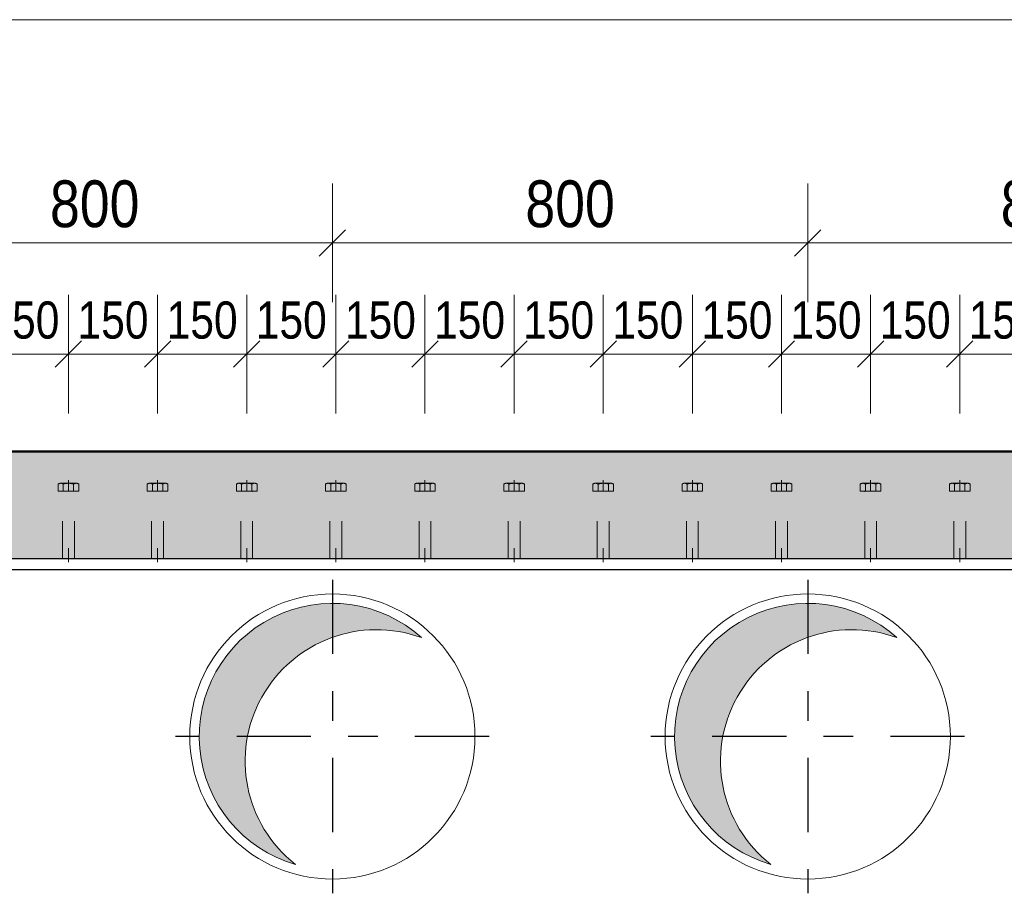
# Model space of a CAD drawing. Header units: millimetres. Extents: x -8.5 to 60.3, y 0 to 42.
# Tile 69 of 109: x 30.8 to 34.2, y 9.7 to 12.7. Entities that reach past the tile are written whole.
import ezdxf

# ---------------------------------------------------------------- set-up
doc = ezdxf.new("R2010")
doc.units = ezdxf.units.MM
doc.linetypes.add('DASHDOT', pattern=[1, 0.5, -0.25, 0, -0.25])
doc.linetypes.add('HIDDEN', pattern=[0.375, 0.25, -0.125])
doc.styles.add('Arial Narrow', font='ARIALN.TTF')
doc.dimstyles.new('Arch_Strakon_dimstyle', dxfattribs={"dimtxt": 11.25, "dimasz": 1, "dimexe": 1.25, "dimexo": 0.0625, "dimgap": 1, "dimtad": 0, "dimdec": 3, "dimzin": 12, "dimdsep": 46, "dimtxsty": 'Arial Narrow', "dimblk": 'Arrowhead_Tick', "dimsah": 1, "dimcen": 0, "dimse1": 1, "dimse2": 1, "dimclrd": 6, "dimclrt": 3, "dimazin": 0, "dimtfac": 1, "dimtdec": 4, "dimtmove": 0, "dimatfit": 3, "dimldrblk": 'NONE', "dimfxl": 1, "dimtvp": 1, "dimtolj": 1, "dimtzin": 0, "dimlwd": 13, "dimarcsym": 2})

# ---------------------------------------------------------------- blocks, each defined once
blk = doc.blocks.new('Arrowhead_Tick')
at = {"color": 0, "linetype": 'Continuous', "lineweight": -2, "ltscale": 0.5}
for p, q in [((0, 20), (0, -10)), ((-1, 0), (0, 0)), ((10, 0), (0, 0))]:
    blk.add_line(p, q, dxfattribs=at)
at = {"color": 2, "linetype": 'Continuous', "lineweight": 35, "ltscale": 0.5}
blk.add_line((4.42, 4.42), (-4.42, -4.42), dxfattribs=at)
blk = doc.blocks.new('*D47')
at = {"color": 6, "linetype": 'Continuous', "lineweight": 13}
blk.add_line((30.3028, 11.9159), (31.8828, 11.9159), dxfattribs=at)
at = {"layer": 'Defpoints', "color": 0}
for p in [(31.8928, 11.9159), (30.2928, 10.2536), (31.8928, 10.2536)]:
    blk.add_point(p, dxfattribs=at)
at = {"color": 6, "lineweight": 13, "xscale": 0.01, "yscale": 0.01, "zscale": 0.01}
blk.add_blockref('Arrowhead_Tick', (31.8928, 11.9159), dxfattribs=at)
at = {"color": 6, "lineweight": 13, "xscale": 0.01, "yscale": 0.01, "zscale": 0.01, "rotation": 180}
blk.add_blockref('Arrowhead_Tick', (30.2928, 11.9159), dxfattribs=at)
at = {"color": 2, "lineweight": -2, "insert": (31.0928, 12.0464), "char_height": 0.1575, "attachment_point": 5, "style": 'Arial Narrow'}
blk.add_mtext('\\A1;800', dxfattribs=at)
blk = doc.blocks.new('_None')
blk = doc.blocks.new('*D48')
at = {"color": 6, "linetype": 'Continuous', "lineweight": 13}
blk.add_line((31.9028, 11.9159), (33.4828, 11.9159), dxfattribs=at)
at = {"layer": 'Defpoints', "color": 0}
for p in [(33.4928, 11.9159), (31.8928, 10.2536), (33.4928, 10.2536)]:
    blk.add_point(p, dxfattribs=at)
at = {"color": 6, "lineweight": 13, "xscale": 0.01, "yscale": 0.01, "zscale": 0.01}
blk.add_blockref('Arrowhead_Tick', (33.4928, 11.9159), dxfattribs=at)
at = {"color": 6, "lineweight": 13, "xscale": 0.01, "yscale": 0.01, "zscale": 0.01, "rotation": 180}
blk.add_blockref('Arrowhead_Tick', (31.8928, 11.9159), dxfattribs=at)
at = {"color": 2, "lineweight": -2, "insert": (32.6928, 12.0464), "char_height": 0.1575, "attachment_point": 5, "style": 'Arial Narrow'}
blk.add_mtext('\\A1;800', dxfattribs=at)
blk = doc.blocks.new('*D49')
at = {"color": 6, "linetype": 'Continuous', "lineweight": 13}
blk.add_line((33.5028, 11.9159), (35.0828, 11.9159), dxfattribs=at)
at = {"layer": 'Defpoints', "color": 0}
for p in [(35.0928, 11.9159), (33.4928, 10.2536), (35.0928, 10.2536)]:
    blk.add_point(p, dxfattribs=at)
at = {"color": 6, "lineweight": 13, "xscale": 0.01, "yscale": 0.01, "zscale": 0.01}
blk.add_blockref('Arrowhead_Tick', (35.0928, 11.9159), dxfattribs=at)
at = {"color": 6, "lineweight": 13, "xscale": 0.01, "yscale": 0.01, "zscale": 0.01, "rotation": 180}
blk.add_blockref('Arrowhead_Tick', (33.4928, 11.9159), dxfattribs=at)
at = {"color": 2, "lineweight": -2, "insert": (34.2928, 12.0464), "char_height": 0.1575, "attachment_point": 5, "style": 'Arial Narrow'}
blk.add_mtext('\\A1;800', dxfattribs=at)
blk = doc.blocks.new('*D356')
at = {"color": 6, "linetype": 'Continuous', "lineweight": 13}
blk.add_line((30.7144, 11.5414), (30.9944, 11.5414), dxfattribs=at)
at = {"layer": 'Defpoints', "color": 0}
for p in [(31.0044, 11.5414), (30.7044, 11.1163), (31.0044, 11.1163)]:
    blk.add_point(p, dxfattribs=at)
at = {"color": 6, "lineweight": 13, "xscale": 0.01, "yscale": 0.01, "zscale": 0.01}
blk.add_blockref('Arrowhead_Tick', (31.0044, 11.5414), dxfattribs=at)
at = {"color": 6, "lineweight": 13, "xscale": 0.01, "yscale": 0.01, "zscale": 0.01, "rotation": 180}
blk.add_blockref('Arrowhead_Tick', (30.7044, 11.5414), dxfattribs=at)
at = {"color": 3, "lineweight": 35, "insert": (30.8544, 11.6552), "char_height": 0.125, "attachment_point": 5, "style": 'Arial Narrow'}
blk.add_mtext('\\A1;150', dxfattribs=at)
blk = doc.blocks.new('*D357')
at = {"color": 6, "linetype": 'Continuous', "lineweight": 13}
blk.add_line((31.0144, 11.5414), (31.2944, 11.5414), dxfattribs=at)
at = {"layer": 'Defpoints', "color": 0}
for p in [(31.3044, 11.5414), (31.0044, 11.1163), (31.3044, 11.1163)]:
    blk.add_point(p, dxfattribs=at)
at = {"color": 6, "lineweight": 13, "xscale": 0.01, "yscale": 0.01, "zscale": 0.01}
blk.add_blockref('Arrowhead_Tick', (31.3044, 11.5414), dxfattribs=at)
at = {"color": 6, "lineweight": 13, "xscale": 0.01, "yscale": 0.01, "zscale": 0.01, "rotation": 180}
blk.add_blockref('Arrowhead_Tick', (31.0044, 11.5414), dxfattribs=at)
at = {"color": 3, "lineweight": 35, "insert": (31.1544, 11.6552), "char_height": 0.125, "attachment_point": 5, "style": 'Arial Narrow'}
blk.add_mtext('\\A1;150', dxfattribs=at)
blk = doc.blocks.new('*D358')
at = {"color": 6, "linetype": 'Continuous', "lineweight": 13}
blk.add_line((31.3144, 11.5414), (31.5944, 11.5414), dxfattribs=at)
at = {"layer": 'Defpoints', "color": 0}
for p in [(31.6044, 11.5414), (31.3044, 11.1163), (31.6044, 11.1163)]:
    blk.add_point(p, dxfattribs=at)
at = {"color": 6, "lineweight": 13, "xscale": 0.01, "yscale": 0.01, "zscale": 0.01}
blk.add_blockref('Arrowhead_Tick', (31.6044, 11.5414), dxfattribs=at)
at = {"color": 6, "lineweight": 13, "xscale": 0.01, "yscale": 0.01, "zscale": 0.01, "rotation": 180}
blk.add_blockref('Arrowhead_Tick', (31.3044, 11.5414), dxfattribs=at)
at = {"color": 3, "lineweight": 35, "insert": (31.4544, 11.6552), "char_height": 0.125, "attachment_point": 5, "style": 'Arial Narrow'}
blk.add_mtext('\\A1;150', dxfattribs=at)
blk = doc.blocks.new('*D359')
at = {"color": 6, "linetype": 'Continuous', "lineweight": 13}
blk.add_line((31.6144, 11.5414), (31.8944, 11.5414), dxfattribs=at)
at = {"layer": 'Defpoints', "color": 0}
for p in [(31.9044, 11.5414), (31.6044, 11.1163), (31.9044, 11.1163)]:
    blk.add_point(p, dxfattribs=at)
at = {"color": 6, "lineweight": 13, "xscale": 0.01, "yscale": 0.01, "zscale": 0.01}
blk.add_blockref('Arrowhead_Tick', (31.9044, 11.5414), dxfattribs=at)
at = {"color": 6, "lineweight": 13, "xscale": 0.01, "yscale": 0.01, "zscale": 0.01, "rotation": 180}
blk.add_blockref('Arrowhead_Tick', (31.6044, 11.5414), dxfattribs=at)
at = {"color": 3, "lineweight": 35, "insert": (31.7544, 11.6552), "char_height": 0.125, "attachment_point": 5, "style": 'Arial Narrow'}
blk.add_mtext('\\A1;150', dxfattribs=at)
blk = doc.blocks.new('*D360')
at = {"color": 6, "linetype": 'Continuous', "lineweight": 13}
blk.add_line((31.9144, 11.5414), (32.1944, 11.5414), dxfattribs=at)
at = {"layer": 'Defpoints', "color": 0}
for p in [(32.2044, 11.5414), (31.9044, 11.1163), (32.2044, 11.1163)]:
    blk.add_point(p, dxfattribs=at)
at = {"color": 6, "lineweight": 13, "xscale": 0.01, "yscale": 0.01, "zscale": 0.01}
blk.add_blockref('Arrowhead_Tick', (32.2044, 11.5414), dxfattribs=at)
at = {"color": 6, "lineweight": 13, "xscale": 0.01, "yscale": 0.01, "zscale": 0.01, "rotation": 180}
blk.add_blockref('Arrowhead_Tick', (31.9044, 11.5414), dxfattribs=at)
at = {"color": 3, "lineweight": 35, "insert": (32.0544, 11.6552), "char_height": 0.125, "attachment_point": 5, "style": 'Arial Narrow'}
blk.add_mtext('\\A1;150', dxfattribs=at)
blk = doc.blocks.new('*D361')
at = {"color": 6, "linetype": 'Continuous', "lineweight": 13}
blk.add_line((32.2144, 11.5414), (32.4944, 11.5414), dxfattribs=at)
at = {"layer": 'Defpoints', "color": 0}
for p in [(32.5044, 11.5414), (32.2044, 11.1163), (32.5044, 11.1163)]:
    blk.add_point(p, dxfattribs=at)
at = {"color": 6, "lineweight": 13, "xscale": 0.01, "yscale": 0.01, "zscale": 0.01}
blk.add_blockref('Arrowhead_Tick', (32.5044, 11.5414), dxfattribs=at)
at = {"color": 6, "lineweight": 13, "xscale": 0.01, "yscale": 0.01, "zscale": 0.01, "rotation": 180}
blk.add_blockref('Arrowhead_Tick', (32.2044, 11.5414), dxfattribs=at)
at = {"color": 3, "lineweight": 35, "insert": (32.3544, 11.6552), "char_height": 0.125, "attachment_point": 5, "style": 'Arial Narrow'}
blk.add_mtext('\\A1;150', dxfattribs=at)
blk = doc.blocks.new('*D362')
at = {"color": 6, "linetype": 'Continuous', "lineweight": 13}
blk.add_line((32.5144, 11.5414), (32.7944, 11.5414), dxfattribs=at)
at = {"layer": 'Defpoints', "color": 0}
for p in [(32.8044, 11.5414), (32.5044, 11.1163), (32.8044, 11.1163)]:
    blk.add_point(p, dxfattribs=at)
at = {"color": 6, "lineweight": 13, "xscale": 0.01, "yscale": 0.01, "zscale": 0.01}
blk.add_blockref('Arrowhead_Tick', (32.8044, 11.5414), dxfattribs=at)
at = {"color": 6, "lineweight": 13, "xscale": 0.01, "yscale": 0.01, "zscale": 0.01, "rotation": 180}
blk.add_blockref('Arrowhead_Tick', (32.5044, 11.5414), dxfattribs=at)
at = {"color": 3, "lineweight": 35, "insert": (32.6544, 11.6552), "char_height": 0.125, "attachment_point": 5, "style": 'Arial Narrow'}
blk.add_mtext('\\A1;150', dxfattribs=at)
blk = doc.blocks.new('*D363')
at = {"color": 6, "linetype": 'Continuous', "lineweight": 13}
blk.add_line((32.8144, 11.5414), (33.0944, 11.5414), dxfattribs=at)
at = {"layer": 'Defpoints', "color": 0}
for p in [(33.1044, 11.5414), (32.8044, 11.1163), (33.1044, 11.1163)]:
    blk.add_point(p, dxfattribs=at)
at = {"color": 6, "lineweight": 13, "xscale": 0.01, "yscale": 0.01, "zscale": 0.01}
blk.add_blockref('Arrowhead_Tick', (33.1044, 11.5414), dxfattribs=at)
at = {"color": 6, "lineweight": 13, "xscale": 0.01, "yscale": 0.01, "zscale": 0.01, "rotation": 180}
blk.add_blockref('Arrowhead_Tick', (32.8044, 11.5414), dxfattribs=at)
at = {"color": 3, "lineweight": 35, "insert": (32.9544, 11.6552), "char_height": 0.125, "attachment_point": 5, "style": 'Arial Narrow'}
blk.add_mtext('\\A1;150', dxfattribs=at)
blk = doc.blocks.new('*D364')
at = {"color": 6, "linetype": 'Continuous', "lineweight": 13}
blk.add_line((33.1144, 11.5414), (33.3944, 11.5414), dxfattribs=at)
at = {"layer": 'Defpoints', "color": 0}
for p in [(33.4044, 11.5414), (33.1044, 11.1163), (33.4044, 11.1163)]:
    blk.add_point(p, dxfattribs=at)
at = {"color": 6, "lineweight": 13, "xscale": 0.01, "yscale": 0.01, "zscale": 0.01}
blk.add_blockref('Arrowhead_Tick', (33.4044, 11.5414), dxfattribs=at)
at = {"color": 6, "lineweight": 13, "xscale": 0.01, "yscale": 0.01, "zscale": 0.01, "rotation": 180}
blk.add_blockref('Arrowhead_Tick', (33.1044, 11.5414), dxfattribs=at)
at = {"color": 3, "lineweight": 35, "insert": (33.2544, 11.6552), "char_height": 0.125, "attachment_point": 5, "style": 'Arial Narrow'}
blk.add_mtext('\\A1;150', dxfattribs=at)
blk = doc.blocks.new('*D365')
at = {"color": 6, "linetype": 'Continuous', "lineweight": 13}
blk.add_line((33.4144, 11.5414), (33.6944, 11.5414), dxfattribs=at)
at = {"layer": 'Defpoints', "color": 0}
for p in [(33.7044, 11.5414), (33.4044, 11.1163), (33.7044, 11.1163)]:
    blk.add_point(p, dxfattribs=at)
at = {"color": 6, "lineweight": 13, "xscale": 0.01, "yscale": 0.01, "zscale": 0.01}
blk.add_blockref('Arrowhead_Tick', (33.7044, 11.5414), dxfattribs=at)
at = {"color": 6, "lineweight": 13, "xscale": 0.01, "yscale": 0.01, "zscale": 0.01, "rotation": 180}
blk.add_blockref('Arrowhead_Tick', (33.4044, 11.5414), dxfattribs=at)
at = {"color": 3, "lineweight": 35, "insert": (33.5544, 11.6552), "char_height": 0.125, "attachment_point": 5, "style": 'Arial Narrow'}
blk.add_mtext('\\A1;150', dxfattribs=at)
blk = doc.blocks.new('*D366')
at = {"color": 6, "linetype": 'Continuous', "lineweight": 13}
blk.add_line((33.7144, 11.5414), (33.9944, 11.5414), dxfattribs=at)
at = {"layer": 'Defpoints', "color": 0}
for p in [(34.0044, 11.5414), (33.7044, 11.1163), (34.0044, 11.1163)]:
    blk.add_point(p, dxfattribs=at)
at = {"color": 6, "lineweight": 13, "xscale": 0.01, "yscale": 0.01, "zscale": 0.01}
blk.add_blockref('Arrowhead_Tick', (34.0044, 11.5414), dxfattribs=at)
at = {"color": 6, "lineweight": 13, "xscale": 0.01, "yscale": 0.01, "zscale": 0.01, "rotation": 180}
blk.add_blockref('Arrowhead_Tick', (33.7044, 11.5414), dxfattribs=at)
at = {"color": 3, "lineweight": 35, "insert": (33.8544, 11.6552), "char_height": 0.125, "attachment_point": 5, "style": 'Arial Narrow'}
blk.add_mtext('\\A1;150', dxfattribs=at)
blk = doc.blocks.new('*D367')
at = {"color": 6, "linetype": 'Continuous', "lineweight": 13}
blk.add_line((34.0144, 11.5414), (34.2944, 11.5414), dxfattribs=at)
at = {"layer": 'Defpoints', "color": 0}
for p in [(34.3044, 11.5414), (34.0044, 11.1163), (34.3044, 11.1163)]:
    blk.add_point(p, dxfattribs=at)
at = {"color": 6, "lineweight": 13, "xscale": 0.01, "yscale": 0.01, "zscale": 0.01}
blk.add_blockref('Arrowhead_Tick', (34.3044, 11.5414), dxfattribs=at)
at = {"color": 6, "lineweight": 13, "xscale": 0.01, "yscale": 0.01, "zscale": 0.01, "rotation": 180}
blk.add_blockref('Arrowhead_Tick', (34.0044, 11.5414), dxfattribs=at)
at = {"color": 3, "lineweight": 35, "insert": (34.1544, 11.6552), "char_height": 0.125, "attachment_point": 5, "style": 'Arial Narrow'}
blk.add_mtext('\\A1;150', dxfattribs=at)

msp = doc.modelspace()

# ---------------------------------------------------------------- hatches: boundary and pattern name
at = {"true_color": 0xceffce}
msp.add_hatch(color=254, dxfattribs=at).paths.add_polyline_path([(36.903281, 11.213589), (36.803281, 10.853589), (14.778382, 10.853589), (14.778382, 10.873589), (14.698382, 10.873589), (14.698382, 10.853589), (14.058382, 10.853589), (14.058382, 10.873589), (13.978382, 10.873589), (13.978382, 10.853589), (3.668384, 10.853589), (3.668384, 10.873589), (3.618384, 10.873589), (3.618384, 10.853589), (3.078384, 10.853589), (3.078384, 11.213589)])
at = {"true_color": 0xdfdfdf}
for points in [[(32.18694, 10.591994), (32.180813, 10.597224), (32.174593, 10.602344), (32.168282, 10.607351), (32.161881, 10.612244), (32.155394, 10.617021), (32.148823, 10.621681), (32.142168, 10.626222), (32.135433, 10.630643), (32.12862, 10.634942), (32.12173, 10.639117), (32.114767, 10.643169), (32.107732, 10.647095), (32.100627, 10.650893), (32.093456, 10.654564), (32.08622, 10.658104), (32.078921, 10.661515), (32.071562, 10.664794), (32.064145, 10.667939), (32.056674, 10.670952), (32.049149, 10.673829), (32.041573, 10.676571), (32.03395, 10.679176), (32.026281, 10.681644), (32.018569, 10.683974), (32.010817, 10.686165), (32.003026, 10.688216), (31.9952, 10.690127), (31.98734, 10.691897), (31.97945, 10.693525), (31.971532, 10.695011), (31.963589, 10.696355), (31.955623, 10.697556), (31.947636, 10.698614), (31.939632, 10.699528), (31.931613, 10.700298), (31.923581, 10.700924), (31.915539, 10.701406), (31.90749, 10.701742), (31.899436, 10.701935), (31.89138, 10.701982), (31.883325, 10.701885), (31.875272, 10.701643), (31.867225, 10.701257), (31.859186, 10.700726), (31.851159, 10.70005), (31.843144, 10.699231), (31.835146, 10.698267), (31.827166, 10.69716), (31.819207, 10.69591), (31.811272, 10.694517), (31.803364, 10.692982), (31.795484, 10.691305), (31.787636, 10.689487), (31.779821, 10.687528), (31.772044, 10.685429), (31.764305, 10.68319), (31.756607, 10.680813), (31.748954, 10.678298), (31.741346, 10.675645), (31.733788, 10.672857), (31.726281, 10.669933), (31.718828, 10.666875), (31.711431, 10.663683), (31.704093, 10.660359), (31.696815, 10.656904), (31.689601, 10.653318), (31.682452, 10.649604), (31.675371, 10.645762), (31.66836, 10.641793), (31.661422, 10.637698), (31.654559, 10.63348), (31.647772, 10.629139), (31.641064, 10.624677), (31.634438, 10.620095), (31.627895, 10.615395), (31.621437, 10.610578), (31.615068, 10.605646), (31.608787, 10.6006), (31.602599, 10.595442), (31.596504, 10.590174), (31.590505, 10.584797), (31.584603, 10.579313), (31.578801, 10.573724), (31.5731, 10.568032), (31.567502, 10.562238), (31.562009, 10.556344), (31.556623, 10.550353), (31.551346, 10.544266), (31.546179, 10.538085), (31.541124, 10.531813), (31.536182, 10.52545), (31.531355, 10.519), (31.526645, 10.512464), (31.522053, 10.505845), (31.517581, 10.499144), (31.51323, 10.492364), (31.509001, 10.485506), (31.504897, 10.478574), (31.500917, 10.471569), (31.497064, 10.464494), (31.493339, 10.457351), (31.489743, 10.450142), (31.486276, 10.44287), (31.482941, 10.435536), (31.479739, 10.428144), (31.476669, 10.420696), (31.473734, 10.413193), (31.470934, 10.405639), (31.468271, 10.398036), (31.465744, 10.390386), (31.463355, 10.382692), (31.461105, 10.374957), (31.458994, 10.367182), (31.457023, 10.35937), (31.455193, 10.351525), (31.453504, 10.343648), (31.451957, 10.335741), (31.450553, 10.327809), (31.44929, 10.319852), (31.448172, 10.311874), (31.447196, 10.303877), (31.446365, 10.295864), (31.445677, 10.287837), (31.445134, 10.279799), (31.444735, 10.271753), (31.444481, 10.2637), (31.444372, 10.255645), (31.444408, 10.247589), (31.444588, 10.239535), (31.444913, 10.231485), (31.445382, 10.223442), (31.445996, 10.21541), (31.446754, 10.207389), (31.447656, 10.199384), (31.448702, 10.191396), (31.449891, 10.183428), (31.451223, 10.175482), (31.452697, 10.167562), (31.454314, 10.15967), (31.456072, 10.151808), (31.457971, 10.143979), (31.46001, 10.136185), (31.462189, 10.128429), (31.464508, 10.120714), (31.466964, 10.113041), (31.469558, 10.105414), (31.472288, 10.097834), (31.475154, 10.090305), (31.478155, 10.082829), (31.48129, 10.075407), (31.484558, 10.068044), (31.487957, 10.06074), (31.491487, 10.053498), (31.495147, 10.046321), (31.498935, 10.039211), (31.50285, 10.03217), (31.506891, 10.025201), (31.511056, 10.018305), (31.515345, 10.011485), (31.519756, 10.004744), (31.524287, 9.998082), (31.528937, 9.991504), (31.533704, 9.985009), (31.538587, 9.978602), (31.543585, 9.972283), (31.548695, 9.966055), (31.553917, 9.95992), (31.559247, 9.95388), (31.564686, 9.947936), (31.57023, 9.942091), (31.575878, 9.936347), (31.581629, 9.930705), (31.58748, 9.925167), (31.59343, 9.919736), (31.599476, 9.914412), (31.605617, 9.909197), (31.611851, 9.904094), (31.618176, 9.899103), (31.624589, 9.894227), (31.631088, 9.889467), (31.637672, 9.884825), (31.644339, 9.880301), (31.651085, 9.875898), (31.65791, 9.871617), (31.66481, 9.86746), (31.671784, 9.863427), (31.67883, 9.85952), (31.685944, 9.85574), (31.693125, 9.852088), (31.700371, 9.848566), (31.707678, 9.845175), (31.715046, 9.841916), (31.722471, 9.838789), (31.72995, 9.835797), (31.737483, 9.832939), (31.745065, 9.830217), (31.752695, 9.827632), (31.760371, 9.825184), (31.768089, 9.822875), (31.762067, 9.827697), (31.75613, 9.832623), (31.75028, 9.837652), (31.744518, 9.842783), (31.738846, 9.848013), (31.733267, 9.853341), (31.727781, 9.858765), (31.722391, 9.864284), (31.717098, 9.869897), (31.711903, 9.875601), (31.706808, 9.881394), (31.701816, 9.887275), (31.696926, 9.893243), (31.692142, 9.899295), (31.687463, 9.905429), (31.682893, 9.911644), (31.678431, 9.917938), (31.674079, 9.924308), (31.66984, 9.930753), (31.665713, 9.937272), (31.661701, 9.943861), (31.657804, 9.950519), (31.654023, 9.957244), (31.650361, 9.964034), (31.646817, 9.970887), (31.643394, 9.9778), (31.640091, 9.984772), (31.63691, 9.991801), (31.633853, 9.998884), (31.630919, 10.006019), (31.62811, 10.013205), (31.625427, 10.020438), (31.622871, 10.027716), (31.620441, 10.035039), (31.61814, 10.042402), (31.615967, 10.049805), (31.613924, 10.057244), (31.61201, 10.064718), (31.610228, 10.072224), (31.608576, 10.07976), (31.607056, 10.087323), (31.605668, 10.094912), (31.604412, 10.102524), (31.60329, 10.110156), (31.6023, 10.117808), (31.601445, 10.125475), (31.600722, 10.133156), (31.600134, 10.140848), (31.59968, 10.148549), (31.599361, 10.156257), (31.599176, 10.16397), (31.599125, 10.171685), (31.599208, 10.179399), (31.599427, 10.18711), (31.599779, 10.194817), (31.600266, 10.202517), (31.600887, 10.210206), (31.601642, 10.217884), (31.602531, 10.225547), (31.603553, 10.233194), (31.604708, 10.240822), (31.605996, 10.248428), (31.607416, 10.256011), (31.608969, 10.263568), (31.610653, 10.271097), (31.612467, 10.278595), (31.614413, 10.286061), (31.616488, 10.293491), (31.618692, 10.300884), (31.621025, 10.308238), (31.623486, 10.31555), (31.626073, 10.322818), (31.628787, 10.330039), (31.631627, 10.337212), (31.634591, 10.344335), (31.637679, 10.351405), (31.640889, 10.35842), (31.644222, 10.365378), (31.647675, 10.372277), (31.651248, 10.379114), (31.654939, 10.385888), (31.658748, 10.392597), (31.662674, 10.399239), (31.666714, 10.405811), (31.670869, 10.412311), (31.675136, 10.418738), (31.679514, 10.42509), (31.684003, 10.431365), (31.6886, 10.43756), (31.693305, 10.443674), (31.698115, 10.449706), (31.70303, 10.455652), (31.708048, 10.461512), (31.713167, 10.467284), (31.718386, 10.472965), (31.723703, 10.478555), (31.729117, 10.484051), (31.734626, 10.489452), (31.740228, 10.494756), (31.745922, 10.499962), (31.751706, 10.505068), (31.757577, 10.510072), (31.763535, 10.514973), (31.769578, 10.519769), (31.775703, 10.524459), (31.781909, 10.529042), (31.788194, 10.533516), (31.794556, 10.537879), (31.800994, 10.542132), (31.807504, 10.546271), (31.814085, 10.550296), (31.820736, 10.554206), (31.827454, 10.557999), (31.834237, 10.561675), (31.841083, 10.565231), (31.847989, 10.568668), (31.854955, 10.571984), (31.861978, 10.575179), (31.869055, 10.57825), (31.876184, 10.581197), (31.883364, 10.58402), (31.890592, 10.586717), (31.897866, 10.589288), (31.905183, 10.591731), (31.912542, 10.594047), (31.919941, 10.596234), (31.927376, 10.598291), (31.934846, 10.600219), (31.942349, 10.602016), (31.949881, 10.603682), (31.957442, 10.605217), (31.965028, 10.60662), (31.972638, 10.60789), (31.980268, 10.609027), (31.987917, 10.610031), (31.995583, 10.610902), (32.003262, 10.611639), (32.010953, 10.612242), (32.018654, 10.612711), (32.026361, 10.613045), (32.034073, 10.613245), (32.041788, 10.613311), (32.049502, 10.613242), (32.057214, 10.613039), (32.064922, 10.612701), (32.072622, 10.612229), (32.080313, 10.611623), (32.087992, 10.610883), (32.095657, 10.610009), (32.103306, 10.609002), (32.110936, 10.607861), (32.118545, 10.606588), (32.12613, 10.605182), (32.13369, 10.603644), (32.141222, 10.601975), (32.148724, 10.600175), (32.156193, 10.598244), (32.163628, 10.596183), (32.171025, 10.593993), (32.178383, 10.591674), (32.1857, 10.589228), (32.192973, 10.586654)], [(33.78694, 10.591994), (33.780813, 10.597224), (33.774593, 10.602344), (33.768282, 10.607351), (33.761881, 10.612244), (33.755394, 10.617021), (33.748823, 10.621681), (33.742168, 10.626222), (33.735433, 10.630643), (33.72862, 10.634942), (33.72173, 10.639117), (33.714767, 10.643169), (33.707732, 10.647095), (33.700627, 10.650893), (33.693456, 10.654564), (33.68622, 10.658104), (33.678921, 10.661515), (33.671562, 10.664794), (33.664145, 10.667939), (33.656674, 10.670952), (33.649149, 10.673829), (33.641573, 10.676571), (33.63395, 10.679176), (33.626281, 10.681644), (33.618569, 10.683974), (33.610817, 10.686165), (33.603026, 10.688216), (33.5952, 10.690127), (33.58734, 10.691897), (33.57945, 10.693525), (33.571532, 10.695011), (33.563589, 10.696355), (33.555623, 10.697556), (33.547636, 10.698614), (33.539632, 10.699528), (33.531613, 10.700298), (33.523581, 10.700924), (33.515539, 10.701406), (33.50749, 10.701742), (33.499436, 10.701935), (33.49138, 10.701982), (33.483325, 10.701885), (33.475272, 10.701643), (33.467225, 10.701257), (33.459186, 10.700726), (33.451159, 10.70005), (33.443144, 10.699231), (33.435146, 10.698267), (33.427166, 10.69716), (33.419207, 10.69591), (33.411272, 10.694517), (33.403364, 10.692982), (33.395484, 10.691305), (33.387636, 10.689487), (33.379821, 10.687528), (33.372044, 10.685429), (33.364305, 10.68319), (33.356607, 10.680813), (33.348954, 10.678298), (33.341346, 10.675645), (33.333788, 10.672857), (33.326281, 10.669933), (33.318828, 10.666875), (33.311431, 10.663683), (33.304093, 10.660359), (33.296815, 10.656904), (33.289601, 10.653318), (33.282452, 10.649604), (33.275371, 10.645762), (33.26836, 10.641793), (33.261422, 10.637698), (33.254559, 10.63348), (33.247772, 10.629139), (33.241064, 10.624677), (33.234438, 10.620095), (33.227895, 10.615395), (33.221437, 10.610578), (33.215068, 10.605646), (33.208787, 10.6006), (33.202599, 10.595442), (33.196504, 10.590174), (33.190505, 10.584797), (33.184603, 10.579313), (33.178801, 10.573724), (33.1731, 10.568032), (33.167502, 10.562238), (33.162009, 10.556344), (33.156623, 10.550353), (33.151346, 10.544266), (33.146179, 10.538085), (33.141124, 10.531813), (33.136182, 10.52545), (33.131355, 10.519), (33.126645, 10.512464), (33.122053, 10.505845), (33.117581, 10.499144), (33.11323, 10.492364), (33.109001, 10.485506), (33.104897, 10.478574), (33.100917, 10.471569), (33.097064, 10.464494), (33.093339, 10.457351), (33.089743, 10.450142), (33.086276, 10.44287), (33.082941, 10.435536), (33.079739, 10.428144), (33.076669, 10.420696), (33.073734, 10.413193), (33.070934, 10.405639), (33.068271, 10.398036), (33.065744, 10.390386), (33.063355, 10.382692), (33.061105, 10.374957), (33.058994, 10.367182), (33.057023, 10.35937), (33.055193, 10.351525), (33.053504, 10.343648), (33.051957, 10.335741), (33.050553, 10.327809), (33.04929, 10.319852), (33.048172, 10.311874), (33.047196, 10.303877), (33.046365, 10.295864), (33.045677, 10.287837), (33.045134, 10.279799), (33.044735, 10.271753), (33.044481, 10.2637), (33.044372, 10.255645), (33.044408, 10.247589), (33.044588, 10.239535), (33.044913, 10.231485), (33.045382, 10.223442), (33.045996, 10.21541), (33.046754, 10.207389), (33.047656, 10.199384), (33.048702, 10.191396), (33.049891, 10.183428), (33.051223, 10.175482), (33.052697, 10.167562), (33.054314, 10.15967), (33.056072, 10.151808), (33.057971, 10.143979), (33.06001, 10.136185), (33.062189, 10.128429), (33.064508, 10.120714), (33.066964, 10.113041), (33.069558, 10.105414), (33.072288, 10.097834), (33.075154, 10.090305), (33.078155, 10.082829), (33.08129, 10.075407), (33.084558, 10.068044), (33.087957, 10.06074), (33.091487, 10.053498), (33.095147, 10.046321), (33.098935, 10.039211), (33.10285, 10.03217), (33.106891, 10.025201), (33.111056, 10.018305), (33.115345, 10.011485), (33.119756, 10.004744), (33.124287, 9.998082), (33.128937, 9.991504), (33.133704, 9.985009), (33.138587, 9.978602), (33.143585, 9.972283), (33.148695, 9.966055), (33.153917, 9.95992), (33.159247, 9.95388), (33.164686, 9.947936), (33.17023, 9.942091), (33.175878, 9.936347), (33.181629, 9.930705), (33.18748, 9.925167), (33.19343, 9.919736), (33.199476, 9.914412), (33.205617, 9.909197), (33.211851, 9.904094), (33.218176, 9.899103), (33.224589, 9.894227), (33.231088, 9.889467), (33.237672, 9.884825), (33.244339, 9.880301), (33.251085, 9.875898), (33.25791, 9.871617), (33.26481, 9.86746), (33.271784, 9.863427), (33.27883, 9.85952), (33.285944, 9.85574), (33.293125, 9.852088), (33.300371, 9.848566), (33.307678, 9.845175), (33.315046, 9.841916), (33.322471, 9.838789), (33.32995, 9.835797), (33.337483, 9.832939), (33.345065, 9.830217), (33.352695, 9.827632), (33.360371, 9.825184), (33.368089, 9.822875), (33.362067, 9.827697), (33.35613, 9.832623), (33.35028, 9.837652), (33.344518, 9.842783), (33.338846, 9.848013), (33.333267, 9.853341), (33.327781, 9.858765), (33.322391, 9.864284), (33.317098, 9.869897), (33.311903, 9.875601), (33.306808, 9.881394), (33.301816, 9.887275), (33.296926, 9.893243), (33.292142, 9.899295), (33.287463, 9.905429), (33.282893, 9.911644), (33.278431, 9.917938), (33.274079, 9.924308), (33.26984, 9.930753), (33.265713, 9.937272), (33.261701, 9.943861), (33.257804, 9.950519), (33.254023, 9.957244), (33.250361, 9.964034), (33.246817, 9.970887), (33.243394, 9.9778), (33.240091, 9.984772), (33.23691, 9.991801), (33.233853, 9.998884), (33.230919, 10.006019), (33.22811, 10.013205), (33.225427, 10.020438), (33.222871, 10.027716), (33.220441, 10.035039), (33.21814, 10.042402), (33.215967, 10.049805), (33.213924, 10.057244), (33.21201, 10.064718), (33.210228, 10.072224), (33.208576, 10.07976), (33.207056, 10.087323), (33.205668, 10.094912), (33.204412, 10.102524), (33.20329, 10.110156), (33.2023, 10.117808), (33.201445, 10.125475), (33.200722, 10.133156), (33.200134, 10.140848), (33.19968, 10.148549), (33.199361, 10.156257), (33.199176, 10.16397), (33.199125, 10.171685), (33.199208, 10.179399), (33.199427, 10.18711), (33.199779, 10.194817), (33.200266, 10.202517), (33.200887, 10.210206), (33.201642, 10.217884), (33.202531, 10.225547), (33.203553, 10.233194), (33.204708, 10.240822), (33.205996, 10.248428), (33.207416, 10.256011), (33.208969, 10.263568), (33.210653, 10.271097), (33.212467, 10.278595), (33.214413, 10.286061), (33.216488, 10.293491), (33.218692, 10.300884), (33.221025, 10.308238), (33.223486, 10.31555), (33.226073, 10.322818), (33.228787, 10.330039), (33.231627, 10.337212), (33.234591, 10.344335), (33.237679, 10.351405), (33.240889, 10.35842), (33.244222, 10.365378), (33.247675, 10.372277), (33.251248, 10.379114), (33.254939, 10.385888), (33.258748, 10.392597), (33.262674, 10.399239), (33.266714, 10.405811), (33.270869, 10.412311), (33.275136, 10.418738), (33.279514, 10.42509), (33.284003, 10.431365), (33.2886, 10.43756), (33.293305, 10.443674), (33.298115, 10.449706), (33.30303, 10.455652), (33.308048, 10.461512), (33.313167, 10.467284), (33.318386, 10.472965), (33.323703, 10.478555), (33.329117, 10.484051), (33.334626, 10.489452), (33.340228, 10.494756), (33.345922, 10.499962), (33.351706, 10.505068), (33.357577, 10.510072), (33.363535, 10.514973), (33.369578, 10.519769), (33.375703, 10.524459), (33.381909, 10.529042), (33.388194, 10.533516), (33.394556, 10.537879), (33.400994, 10.542132), (33.407504, 10.546271), (33.414085, 10.550296), (33.420736, 10.554206), (33.427454, 10.557999), (33.434237, 10.561675), (33.441083, 10.565231), (33.447989, 10.568668), (33.454955, 10.571984), (33.461978, 10.575179), (33.469055, 10.57825), (33.476184, 10.581197), (33.483364, 10.58402), (33.490592, 10.586717), (33.497866, 10.589288), (33.505183, 10.591731), (33.512542, 10.594047), (33.519941, 10.596234), (33.527376, 10.598291), (33.534846, 10.600219), (33.542349, 10.602016), (33.549881, 10.603682), (33.557442, 10.605217), (33.565028, 10.60662), (33.572638, 10.60789), (33.580268, 10.609027), (33.587917, 10.610031), (33.595583, 10.610902), (33.603262, 10.611639), (33.610953, 10.612242), (33.618654, 10.612711), (33.626361, 10.613045), (33.634073, 10.613245), (33.641788, 10.613311), (33.649502, 10.613242), (33.657214, 10.613039), (33.664922, 10.612701), (33.672622, 10.612229), (33.680313, 10.611623), (33.687992, 10.610883), (33.695657, 10.610009), (33.703306, 10.609002), (33.710936, 10.607861), (33.718545, 10.606588), (33.72613, 10.605182), (33.73369, 10.603644), (33.741222, 10.601975), (33.748724, 10.600175), (33.756193, 10.598244), (33.763628, 10.596183), (33.771025, 10.593993), (33.778383, 10.591674), (33.7857, 10.589228), (33.792973, 10.586654)]]:
    msp.add_hatch(color=254, dxfattribs=at).paths.add_polyline_path(points)

# ---------------------------------------------------------------- linework, layer by layer
at = {"color": 6, "linetype": 'Continuous', "lineweight": 13, "ltscale": 0.5}
msp.add_line((14.598382, 12.667489), (37.403281, 12.667489), dxfattribs=at)
at = {"color": 4, "linetype": 'Continuous', "lineweight": 50}
msp.add_line((3.578384, 11.213589), (36.903281, 11.213589), dxfattribs=at)
at = {"color": 6, "linetype": 'HIDDEN', "lineweight": 13, "ltscale": 0.5}
for p, q in [((30.969741, 11.080341), (30.969741, 11.10402)), ((30.978402, 11.106341), (31.030363, 11.106341)), ((30.987062, 11.10402), (30.987062, 11.080341)), ((31.004382, 11.116341), (31.004382, 11.080341)), ((31.021703, 11.080341), (31.021703, 11.104005)), ((31.039023, 11.080341), (31.039023, 11.104005)), ((31.269741, 11.080341), (31.269741, 11.10402)), ((31.278402, 11.106341), (31.330363, 11.106341)), ((31.287062, 11.10402), (31.287062, 11.080341)), ((31.304382, 11.116341), (31.304382, 11.080341)), ((31.321703, 11.080341), (31.321703, 11.104005)), ((31.339023, 11.080341), (31.339023, 11.104005)), ((31.569741, 11.080341), (31.569741, 11.10402)), ((31.578402, 11.106341), (31.630363, 11.106341)), ((31.587062, 11.10402), (31.587062, 11.080341)), ((31.604382, 11.116341), (31.604382, 11.080341)), ((31.621703, 11.080341), (31.621703, 11.104005)), ((31.639023, 11.080341), (31.639023, 11.104005)), ((31.869741, 11.080341), (31.869741, 11.10402)), ((31.878402, 11.106341), (31.930363, 11.106341)), ((31.887062, 11.10402), (31.887062, 11.080341)), ((31.904382, 11.116341), (31.904382, 11.080341)), ((31.921703, 11.080341), (31.921703, 11.104005)), ((31.939023, 11.080341), (31.939023, 11.104005)), ((32.169741, 11.080341), (32.169741, 11.10402)), ((32.178402, 11.106341), (32.230363, 11.106341)), ((32.187062, 11.10402), (32.187062, 11.080341)), ((32.204382, 11.116341), (32.204382, 11.080341)), ((32.221703, 11.080341), (32.221703, 11.104005)), ((32.239023, 11.080341), (32.239023, 11.104005)), ((32.469741, 11.080341), (32.469741, 11.10402)), ((32.478402, 11.106341), (32.530363, 11.106341)), ((32.487062, 11.10402), (32.487062, 11.080341)), ((32.504382, 11.116341), (32.504382, 11.080341)), ((32.521703, 11.080341), (32.521703, 11.104005)), ((32.539023, 11.080341), (32.539023, 11.104005)), ((32.769741, 11.080341), (32.769741, 11.10402)), ((32.778402, 11.106341), (32.830363, 11.106341)), ((32.787062, 11.10402), (32.787062, 11.080341)), ((32.804382, 11.116341), (32.804382, 11.080341)), ((32.821703, 11.080341), (32.821703, 11.104005)), ((32.839023, 11.080341), (32.839023, 11.104005)), ((33.069741, 11.080341), (33.069741, 11.10402)), ((33.078402, 11.106341), (33.130363, 11.106341)), ((33.087062, 11.10402), (33.087062, 11.080341)), ((33.104382, 11.116341), (33.104382, 11.080341)), ((33.121703, 11.080341), (33.121703, 11.104005)), ((33.139023, 11.080341), (33.139023, 11.104005)), ((33.369741, 11.080341), (33.369741, 11.10402)), ((33.378402, 11.106341), (33.430363, 11.106341)), ((33.387062, 11.10402), (33.387062, 11.080341)), ((33.404382, 11.116341), (33.404382, 11.080341)), ((33.421703, 11.080341), (33.421703, 11.104005)), ((33.439023, 11.080341), (33.439023, 11.104005)), ((33.669741, 11.080341), (33.669741, 11.10402)), ((33.678402, 11.106341), (33.730363, 11.106341)), ((33.687062, 11.10402), (33.687062, 11.080341)), ((33.704382, 11.116341), (33.704382, 11.080341)), ((33.721703, 11.080341), (33.721703, 11.104005)), ((33.739023, 11.080341), (33.739023, 11.104005)), ((33.969741, 11.080341), (33.969741, 11.10402)), ((33.978402, 11.106341), (34.030363, 11.106341)), ((33.987062, 11.10402), (33.987062, 11.080341)), ((34.004382, 11.116341), (34.004382, 11.080341)), ((34.021703, 11.080341), (34.021703, 11.104005)), ((34.039023, 11.080341), (34.039023, 11.104005)), ((31.039023, 11.080341), (30.969741, 11.080341)), ((31.026382, 11.080341), (30.982382, 11.080341)), ((30.984382, 10.853589), (30.984382, 11.078341)), ((31.024382, 10.853589), (31.024382, 11.078341)), ((31.339023, 11.080341), (31.269741, 11.080341)), ((31.326382, 11.080341), (31.282382, 11.080341)), ((31.284382, 10.853589), (31.284382, 11.078341)), ((31.324382, 10.853589), (31.324382, 11.078341)), ((31.639023, 11.080341), (31.569741, 11.080341)), ((31.626382, 11.080341), (31.582382, 11.080341)), ((31.584382, 10.853589), (31.584382, 11.078341)), ((31.624382, 10.853589), (31.624382, 11.078341)), ((31.939023, 11.080341), (31.869741, 11.080341)), ((31.926382, 11.080341), (31.882382, 11.080341)), ((31.884382, 10.853589), (31.884382, 11.078341)), ((31.924382, 10.853589), (31.924382, 11.078341)), ((32.239023, 11.080341), (32.169741, 11.080341)), ((32.226382, 11.080341), (32.182382, 11.080341)), ((32.184382, 10.853589), (32.184382, 11.078341)), ((32.224382, 10.853589), (32.224382, 11.078341)), ((32.539023, 11.080341), (32.469741, 11.080341)), ((32.526382, 11.080341), (32.482382, 11.080341)), ((32.484382, 10.853589), (32.484382, 11.078341)), ((32.524382, 10.853589), (32.524382, 11.078341)), ((32.839023, 11.080341), (32.769741, 11.080341)), ((32.826382, 11.080341), (32.782382, 11.080341)), ((32.784382, 10.853589), (32.784382, 11.078341)), ((32.824382, 10.853589), (32.824382, 11.078341)), ((33.139023, 11.080341), (33.069741, 11.080341)), ((33.126382, 11.080341), (33.082382, 11.080341)), ((33.084382, 10.853589), (33.084382, 11.078341)), ((33.124382, 10.853589), (33.124382, 11.078341)), ((33.439023, 11.080341), (33.369741, 11.080341)), ((33.426382, 11.080341), (33.382382, 11.080341)), ((33.384382, 10.853589), (33.384382, 11.078341)), ((33.424382, 10.853589), (33.424382, 11.078341)), ((33.739023, 11.080341), (33.669741, 11.080341)), ((33.726382, 11.080341), (33.682382, 11.080341)), ((33.684382, 10.853589), (33.684382, 11.078341)), ((33.724382, 10.853589), (33.724382, 11.078341)), ((34.039023, 11.080341), (33.969741, 11.080341)), ((34.026382, 11.080341), (33.982382, 11.080341)), ((33.984382, 10.853589), (33.984382, 11.078341)), ((34.024382, 10.853589), (34.024382, 11.078341)), ((30.984382, 10.853589), (30.984382, 10.887808)), ((31.004382, 10.853589), (31.004382, 10.887808)), ((31.004382, 10.887808), (31.004382, 10.840341)), ((31.024382, 10.853589), (31.024382, 10.887808)), ((31.284382, 10.853589), (31.284382, 10.887808)), ((31.304382, 10.853589), (31.304382, 10.887808)), ((31.304382, 10.887808), (31.304382, 10.840341)), ((31.324382, 10.853589), (31.324382, 10.887808)), ((31.584382, 10.853589), (31.584382, 10.887808)), ((31.604382, 10.853589), (31.604382, 10.887808)), ((31.604382, 10.887808), (31.604382, 10.840341)), ((31.624382, 10.853589), (31.624382, 10.887808)), ((31.884382, 10.853589), (31.884382, 10.887808)), ((31.904382, 10.853589), (31.904382, 10.887808)), ((31.904382, 10.887808), (31.904382, 10.840341)), ((31.924382, 10.853589), (31.924382, 10.887808)), ((32.184382, 10.853589), (32.184382, 10.887808)), ((32.204382, 10.853589), (32.204382, 10.887808)), ((32.204382, 10.887808), (32.204382, 10.840341)), ((32.224382, 10.853589), (32.224382, 10.887808)), ((32.484382, 10.853589), (32.484382, 10.887808)), ((32.504382, 10.853589), (32.504382, 10.887808)), ((32.504382, 10.887808), (32.504382, 10.840341)), ((32.524382, 10.853589), (32.524382, 10.887808)), ((32.784382, 10.853589), (32.784382, 10.887808)), ((32.804382, 10.853589), (32.804382, 10.887808)), ((32.804382, 10.887808), (32.804382, 10.840341)), ((32.824382, 10.853589), (32.824382, 10.887808)), ((33.084382, 10.853589), (33.084382, 10.887808)), ((33.104382, 10.853589), (33.104382, 10.887808)), ((33.104382, 10.887808), (33.104382, 10.840341)), ((33.124382, 10.853589), (33.124382, 10.887808)), ((33.384382, 10.853589), (33.384382, 10.887808)), ((33.404382, 10.853589), (33.404382, 10.887808)), ((33.404382, 10.887808), (33.404382, 10.840341)), ((33.424382, 10.853589), (33.424382, 10.887808)), ((33.684382, 10.853589), (33.684382, 10.887808)), ((33.704382, 10.853589), (33.704382, 10.887808)), ((33.704382, 10.887808), (33.704382, 10.840341)), ((33.724382, 10.853589), (33.724382, 10.887808)), ((33.984382, 10.853589), (33.984382, 10.887808)), ((34.004382, 10.853589), (34.004382, 10.887808)), ((34.004382, 10.887808), (34.004382, 10.840341)), ((34.024382, 10.853589), (34.024382, 10.887808)), ((31.024382, 10.853589), (30.984382, 10.853589)), ((31.324382, 10.853589), (31.284382, 10.853589)), ((31.624382, 10.853589), (31.584382, 10.853589)), ((31.924382, 10.853589), (31.884382, 10.853589)), ((32.224382, 10.853589), (32.184382, 10.853589)), ((32.524382, 10.853589), (32.484382, 10.853589)), ((32.824382, 10.853589), (32.784382, 10.853589)), ((33.124382, 10.853589), (33.084382, 10.853589)), ((33.424382, 10.853589), (33.384382, 10.853589)), ((33.724382, 10.853589), (33.684382, 10.853589)), ((34.024382, 10.853589), (33.984382, 10.853589))]:
    msp.add_line(p, q, dxfattribs=at)
at = {"color": 3, "linetype": 'Continuous', "lineweight": 25}
for p, q in [((14.778382, 10.853589), (36.803281, 10.853589)), ((14.778382, 10.815589), (36.803281, 10.815589))]:
    msp.add_line(p, q, dxfattribs=at)
at = {"color": 10, "linetype": 'DASHDOT', "ltscale": 0.5}
for p, q in [((31.892763, 10.781589), (31.892763, 9.725589)), ((33.492763, 10.781589), (33.492763, 9.725589)), ((32.420763, 10.253589), (31.364763, 10.253589)), ((34.020763, 10.253589), (32.964763, 10.253589))]:
    msp.add_line(p, q, dxfattribs=at)
at = {"color": 5, "linetype": 'Continuous', "lineweight": 18}
for centre in [(31.892763, 10.253589), (33.492763, 10.253589)]:
    msp.add_circle(centre, 0.48, dxfattribs=at)
at = {"color": 6, "linetype": 'HIDDEN', "lineweight": 13, "ltscale": 0.5}
for centre, radius, start, end in [((30.978402, 11.089021), 0.01732, 59.99927, 120.000728), ((31.004382, 11.03942), 0.066867, 74.987632, 105.009015), ((31.030363, 11.089021), 0.017307, 59.974265, 120.025735), ((31.278402, 11.089021), 0.01732, 59.99927, 120.000728), ((31.304382, 11.03942), 0.066867, 74.987632, 105.009015), ((31.330363, 11.089021), 0.017307, 59.974265, 120.025735), ((31.578402, 11.089021), 0.01732, 59.99927, 120.000728), ((31.604382, 11.03942), 0.066867, 74.987632, 105.009015), ((31.630363, 11.089021), 0.017307, 59.974265, 120.025735), ((31.878402, 11.089021), 0.01732, 59.99927, 120.000728), ((31.904382, 11.03942), 0.066867, 74.987632, 105.009015), ((31.930363, 11.089021), 0.017307, 59.974265, 120.025735), ((32.178402, 11.089021), 0.01732, 59.99927, 120.000728), ((32.204382, 11.03942), 0.066867, 74.987632, 105.009015), ((32.230363, 11.089021), 0.017307, 59.974265, 120.025735), ((32.478402, 11.089021), 0.01732, 59.99927, 120.000728), ((32.504382, 11.03942), 0.066867, 74.987632, 105.009015), ((32.530363, 11.089021), 0.017307, 59.974265, 120.025735), ((32.778402, 11.089021), 0.01732, 59.99927, 120.000728), ((32.804382, 11.03942), 0.066867, 74.987632, 105.009015), ((32.830363, 11.089021), 0.017307, 59.974265, 120.025735), ((33.078402, 11.089021), 0.01732, 59.99927, 120.000728), ((33.104382, 11.03942), 0.066867, 74.987632, 105.009015), ((33.130363, 11.089021), 0.017307, 59.974265, 120.025735), ((33.378402, 11.089021), 0.01732, 59.99927, 120.000728), ((33.404382, 11.03942), 0.066867, 74.987632, 105.009015), ((33.430363, 11.089021), 0.017307, 59.974265, 120.025735), ((33.678402, 11.089021), 0.01732, 59.99927, 120.000728), ((33.704382, 11.03942), 0.066867, 74.987632, 105.009015), ((33.730363, 11.089021), 0.017307, 59.974265, 120.025735), ((33.978402, 11.089021), 0.01732, 59.99927, 120.000728), ((34.004382, 11.03942), 0.066867, 74.987632, 105.009015), ((34.030363, 11.089021), 0.017307, 59.974265, 120.025735), ((30.982382, 11.078341), 0.002, 0, 90.000019), ((31.026382, 11.078341), 0.002, 90, 180), ((31.282382, 11.078341), 0.002, 0, 90.000019), ((31.326382, 11.078341), 0.002, 90, 180), ((31.582382, 11.078341), 0.002, 0, 90.000019), ((31.626382, 11.078341), 0.002, 90, 180), ((31.882382, 11.078341), 0.002, 0, 90.000019), ((31.926382, 11.078341), 0.002, 90, 180), ((32.182382, 11.078341), 0.002, 0, 90.000019), ((32.226382, 11.078341), 0.002, 90, 180), ((32.482382, 11.078341), 0.002, 0, 90.000019), ((32.526382, 11.078341), 0.002, 90, 180), ((32.782382, 11.078341), 0.002, 0, 90.000019), ((32.826382, 11.078341), 0.002, 90, 180), ((33.082382, 11.078341), 0.002, 0, 90.000019), ((33.126382, 11.078341), 0.002, 90, 180), ((33.382382, 11.078341), 0.002, 0, 90.000019), ((33.426382, 11.078341), 0.002, 90, 180), ((33.682382, 11.078341), 0.002, 0, 90.000019), ((33.726382, 11.078341), 0.002, 90, 180), ((33.982382, 11.078341), 0.002, 0, 90.000019), ((34.026382, 11.078341), 0.002, 90, 180)]:
    msp.add_arc(centre, radius, start, end, dxfattribs=at)
at = {"color": 9, "linetype": 'Continuous', "lineweight": 0}
for centre, radius, start, end in [((31.892763, 10.253589), 0.448395, 47.969881, 253.856497), ((33.492763, 10.253589), 0.448395, 47.969881, 253.856497), ((32.041696, 10.170739), 0.442572, 70.012643, 231.813735), ((33.641696, 10.170739), 0.442572, 70.012643, 231.813735)]:
    msp.add_arc(centre, radius, start, end, dxfattribs=at)

# ---------------------------------------------------------------- dimensions: what is measured, and where the dimension line sits
at = {"lineweight": -2}
for base, p1, p2, picture, middle in [((31.892763, 11.915949), (30.292763, 10.253589), (31.892763, 10.253589), '*D47', (31.092763, 11.915949)), ((33.492763, 11.915949), (31.892763, 10.253589), (33.492763, 10.253589), '*D48', (32.692763, 11.915949)), ((35.092763, 11.915949), (33.492763, 10.253589), (35.092763, 10.253589), '*D49', (34.292763, 11.915949))]:
    dim = msp.add_linear_dim(base=base, p1=p1, p2=p2, text='800', dimstyle='Arch_Strakon_dimstyle', override={"dimscale": 0.01, "dimtxt": 15.75, "dimasz": 1, "dimgap": 5, "dimtad": 1, "dimjust": 0, "dimtih": 0, "dimtoh": 0, "dimdec": 2, "dimdsep": 46, "dimtxsty": 'Arial Narrow', "dimclrd": 6, "dimclrt": 2, "dimtix": 1, "dimtofl": 255, "dimtmove": 0, "dimatfit": 2, "dimfxl": 0, "dimfxlon": 0, "dimtvp": 31.746032, "dimlwd": 13}, dxfattribs=at)
    dim.commit()
    dim.dimension.update_dxf_attribs({"geometry": picture, "text_midpoint": middle, "dimtype": 160})
at = {"lineweight": 35}
for base, p1, p2, picture, middle in [((31.004382, 11.541397), (30.704382, 11.116341), (31.004382, 11.116341), '*D356', (30.854382, 11.541397)), ((31.304382, 11.541397), (31.004382, 11.116341), (31.304382, 11.116341), '*D357', (31.154382, 11.541397)), ((31.604382, 11.541397), (31.304382, 11.116341), (31.604382, 11.116341), '*D358', (31.454382, 11.541397)), ((31.904382, 11.541397), (31.604382, 11.116341), (31.904382, 11.116341), '*D359', (31.754382, 11.541397)), ((32.204382, 11.541397), (31.904382, 11.116341), (32.204382, 11.116341), '*D360', (32.054382, 11.541397)), ((32.504382, 11.541397), (32.204382, 11.116341), (32.504382, 11.116341), '*D361', (32.354382, 11.541397)), ((32.804382, 11.541397), (32.504382, 11.116341), (32.804382, 11.116341), '*D362', (32.654382, 11.541397)), ((33.104382, 11.541397), (32.804382, 11.116341), (33.104382, 11.116341), '*D363', (32.954382, 11.541397)), ((33.404382, 11.541397), (33.104382, 11.116341), (33.404382, 11.116341), '*D364', (33.254382, 11.541397)), ((33.704382, 11.541397), (33.404382, 11.116341), (33.704382, 11.116341), '*D365', (33.554382, 11.541397)), ((34.004382, 11.541397), (33.704382, 11.116341), (34.004382, 11.116341), '*D366', (33.854382, 11.541397)), ((34.304382, 11.541397), (34.004382, 11.116341), (34.304382, 11.116341), '*D367', (34.154382, 11.541397))]:
    dim = msp.add_linear_dim(base=base, p1=p1, p2=p2, text='150', dimstyle='Arch_Strakon_dimstyle', override={"dimscale": 0.01, "dimtxt": 12.5, "dimasz": 1, "dimgap": 5, "dimtad": 1, "dimjust": 0, "dimtih": 0, "dimtoh": 0, "dimdec": 3, "dimdsep": 46, "dimtxsty": 'Arial Narrow', "dimclrd": 6, "dimclrt": 3, "dimtix": 1, "dimtofl": 255, "dimtmove": 0, "dimatfit": 2, "dimfxl": 0, "dimfxlon": 0, "dimtvp": 40, "dimlwd": 13}, dxfattribs=at)
    dim.commit()
    dim.dimension.update_dxf_attribs({"geometry": picture, "text_midpoint": middle, "dimtype": 160})

doc.saveas('drawing.dxf')
